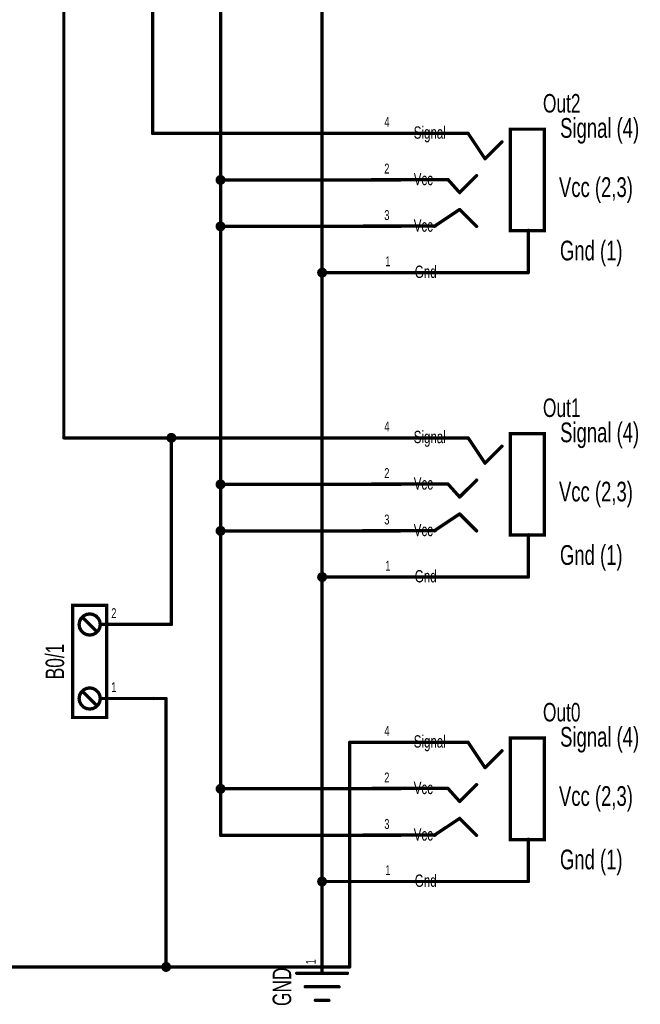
# Model space of a CAD drawing. Extents: x 0 to 22.6, y 0 to 15.8.
# Tile 17 of 26: x 13.7 to 15.5, y 3.2 to 6.1. Entities that reach past the tile are written whole.
import ezdxf
from ezdxf.enums import TextEntityAlignment as Align

# ---------------------------------------------------------------- set-up
doc = ezdxf.new("R2010")
doc.units = 0
for name, color, linetype in [('Element', 253, 'CONTINUOUS'), ('Net', 50, 'CONTINUOUS'), ('Pin', 50, 'CONTINUOUS')]:
    doc.layers.add(name, color=color, linetype=linetype)

msp = doc.modelspace()

# ---------------------------------------------------------------- linework, layer by layer
at = {"layer": 'Element', "linetype": 'CONTINUOUS', "const_width": 0.0049}
for points in [[(14.6915, 5.7976, 1), (14.6965, 5.7976, 1), (14.6915, 5.7976, 1)], [(15.004, 5.7976, 1), (15.009, 5.7976, 1), (15.004, 5.7976, 1)], [(15.004, 5.7976, 1), (15.009, 5.7976, 1), (15.004, 5.7976, 1)], [(15.104, 5.7726, 1), (15.109, 5.7726, 1), (15.104, 5.7726, 1)], [(15.054, 5.7226, 1), (15.059, 5.7226, 1), (15.054, 5.7226, 1)], [(15.054, 5.7226, 1), (15.059, 5.7226, 1), (15.054, 5.7226, 1)], [(15.029, 5.6726, 1), (15.034, 5.6726, 1), (15.029, 5.6726, 1)], [(14.7197, 5.6611, 1), (14.7246, 5.6611, 1), (14.7197, 5.6611, 1)], [(14.9447, 5.6611, 1), (14.9496, 5.6611, 1), (14.9447, 5.6611, 1)], [(14.9447, 5.6611, 1), (14.9496, 5.6611, 1), (14.9447, 5.6611, 1)], [(14.979, 5.6226, 1), (14.984, 5.6226, 1), (14.979, 5.6226, 1)], [(14.979, 5.6226, 1), (14.984, 5.6226, 1), (14.979, 5.6226, 1)], [(14.979, 5.5726, 1), (14.984, 5.5726, 1), (14.979, 5.5726, 1)], [(14.979, 5.5726, 1), (14.984, 5.5726, 1), (14.979, 5.5726, 1)], [(14.6947, 5.5236, 1), (14.6996, 5.5236, 1), (14.6947, 5.5236, 1)], [(14.904, 5.5226, 1), (14.909, 5.5226, 1), (14.904, 5.5226, 1)], [(14.9072, 5.5236, 1), (14.9121, 5.5236, 1), (14.9072, 5.5236, 1)], [(15.029, 5.5226, 1), (15.034, 5.5226, 1), (15.029, 5.5226, 1)], [(15.1822, 5.5111, 1), (15.1871, 5.5111, 1), (15.1822, 5.5111, 1)], [(14.8072, 5.3861, 1), (14.8121, 5.3861, 1), (14.8072, 5.3861, 1)], [(15.1822, 5.3861, 1), (15.1871, 5.3861, 1), (15.1822, 5.3861, 1)], [(15.1822, 5.3861, 1), (15.1871, 5.3861, 1), (15.1822, 5.3861, 1)], [(14.6915, 4.8976, 1), (14.6965, 4.8976, 1), (14.6915, 4.8976, 1)], [(15.004, 4.8976, 1), (15.009, 4.8976, 1), (15.004, 4.8976, 1)], [(15.004, 4.8976, 1), (15.009, 4.8976, 1), (15.004, 4.8976, 1)], [(15.104, 4.8726, 1), (15.109, 4.8726, 1), (15.104, 4.8726, 1)], [(15.054, 4.8226, 1), (15.059, 4.8226, 1), (15.054, 4.8226, 1)], [(15.054, 4.8226, 1), (15.059, 4.8226, 1), (15.054, 4.8226, 1)], [(15.029, 4.7726, 1), (15.034, 4.7726, 1), (15.029, 4.7726, 1)], [(14.7197, 4.7611, 1), (14.7246, 4.7611, 1), (14.7197, 4.7611, 1)], [(14.9447, 4.7611, 1), (14.9496, 4.7611, 1), (14.9447, 4.7611, 1)], [(14.9447, 4.7611, 1), (14.9496, 4.7611, 1), (14.9447, 4.7611, 1)], [(14.979, 4.7226, 1), (14.984, 4.7226, 1), (14.979, 4.7226, 1)], [(14.979, 4.7226, 1), (14.984, 4.7226, 1), (14.979, 4.7226, 1)], [(14.979, 4.6726, 1), (14.984, 4.6726, 1), (14.979, 4.6726, 1)], [(14.979, 4.6726, 1), (14.984, 4.6726, 1), (14.979, 4.6726, 1)], [(14.6947, 4.6236, 1), (14.6996, 4.6236, 1), (14.6947, 4.6236, 1)], [(14.9072, 4.6236, 1), (14.9121, 4.6236, 1), (14.9072, 4.6236, 1)], [(14.904, 4.6226, 1), (14.909, 4.6226, 1), (14.904, 4.6226, 1)], [(15.029, 4.6226, 1), (15.034, 4.6226, 1), (15.029, 4.6226, 1)], [(15.1822, 4.6111, 1), (15.1871, 4.6111, 1), (15.1822, 4.6111, 1)], [(14.8072, 4.4861, 1), (14.8121, 4.4861, 1), (14.8072, 4.4861, 1)], [(15.1822, 4.4861, 1), (15.1871, 4.4861, 1), (15.1822, 4.4861, 1)], [(15.1822, 4.4861, 1), (15.1871, 4.4861, 1), (15.1822, 4.4861, 1)], [(13.8675, 4.3646, 1), (13.8724, 4.3646, 1), (13.8675, 4.3646, 1)], [(13.855, 4.3459, 1), (13.8599, 4.3459, 1), (13.855, 4.3459, 1)], [(13.905, 4.3271, 1), (13.9099, 4.3271, 1), (13.905, 4.3271, 1)], [(13.8675, 4.1459, 1), (13.8724, 4.1459, 1), (13.8675, 4.1459, 1)], [(13.855, 4.1271, 1), (13.8599, 4.1271, 1), (13.855, 4.1271, 1)], [(13.905, 4.1084, 1), (13.9099, 4.1084, 1), (13.905, 4.1084, 1)], [(14.6915, 3.9976, 1), (14.6965, 3.9976, 1), (14.6915, 3.9976, 1)], [(15.004, 3.9976, 1), (15.009, 3.9976, 1), (15.004, 3.9976, 1)], [(15.004, 3.9976, 1), (15.009, 3.9976, 1), (15.004, 3.9976, 1)], [(15.104, 3.9726, 1), (15.109, 3.9726, 1), (15.104, 3.9726, 1)], [(15.054, 3.9226, 1), (15.059, 3.9226, 1), (15.054, 3.9226, 1)], [(15.054, 3.9226, 1), (15.059, 3.9226, 1), (15.054, 3.9226, 1)], [(15.029, 3.8726, 1), (15.034, 3.8726, 1), (15.029, 3.8726, 1)], [(14.7197, 3.8611, 1), (14.7246, 3.8611, 1), (14.7197, 3.8611, 1)], [(14.9447, 3.8611, 1), (14.9496, 3.8611, 1), (14.9447, 3.8611, 1)], [(14.9447, 3.8611, 1), (14.9496, 3.8611, 1), (14.9447, 3.8611, 1)], [(14.979, 3.8226, 1), (14.984, 3.8226, 1), (14.979, 3.8226, 1)], [(14.979, 3.8226, 1), (14.984, 3.8226, 1), (14.979, 3.8226, 1)], [(14.979, 3.7726, 1), (14.984, 3.7726, 1), (14.979, 3.7726, 1)], [(14.979, 3.7726, 1), (14.984, 3.7726, 1), (14.979, 3.7726, 1)], [(14.6947, 3.7236, 1), (14.6996, 3.7236, 1), (14.6947, 3.7236, 1)], [(14.904, 3.7226, 1), (14.909, 3.7226, 1), (14.904, 3.7226, 1)], [(14.9072, 3.7236, 1), (14.9121, 3.7236, 1), (14.9072, 3.7236, 1)], [(15.029, 3.7226, 1), (15.034, 3.7226, 1), (15.029, 3.7226, 1)], [(15.1822, 3.7111, 1), (15.1871, 3.7111, 1), (15.1822, 3.7111, 1)], [(14.8072, 3.5861, 1), (14.8121, 3.5861, 1), (14.8072, 3.5861, 1)], [(15.1822, 3.5861, 1), (15.1871, 3.5861, 1), (15.1822, 3.5861, 1)], [(15.1822, 3.5861, 1), (15.1871, 3.5861, 1), (15.1822, 3.5861, 1)], [(14.4978, 3.3149, 1), (14.5027, 3.3149, 1), (14.4978, 3.3149, 1)], [(14.6478, 3.3149, 1), (14.6527, 3.3149, 1), (14.6478, 3.3149, 1)], [(14.5228, 3.2749, 1), (14.5277, 3.2749, 1), (14.5228, 3.2749, 1)], [(14.6228, 3.2749, 1), (14.6277, 3.2749, 1), (14.6228, 3.2749, 1)], [(14.5528, 3.2349, 1), (14.5577, 3.2349, 1), (14.5528, 3.2349, 1)], [(14.5928, 3.2349, 1), (14.5977, 3.2349, 1), (14.5928, 3.2349, 1)]]:
    msp.add_lwpolyline(points, format="xyb", dxfattribs=at)
at = {"layer": 'Element', "linetype": 'CONTINUOUS', "const_width": 0.0098}
for points in [[(14.694, 5.7976), (15.0065, 5.7976)], [(15.0065, 5.7976), (15.0565, 5.7226)], [(15.1315, 5.8101), (15.2315, 5.8101), (15.2315, 5.5101), (15.1315, 5.5101), (15.1315, 5.8101)], [(15.0565, 5.7226), (15.1065, 5.7726)], [(14.9815, 5.6226), (15.0315, 5.6726)], [(14.7221, 5.6611), (14.9471, 5.6611)], [(14.9471, 5.6611), (14.9815, 5.6226)], [(14.9815, 5.5726), (14.9065, 5.5226)], [(14.9815, 5.5726), (15.0315, 5.5226)], [(14.9096, 5.5236), (14.6971, 5.5236)], [(15.1846, 5.5111), (15.1846, 5.3861)], [(14.8096, 5.3861), (15.1846, 5.3861)], [(14.694, 4.8976), (15.0065, 4.8976)], [(15.0065, 4.8976), (15.0565, 4.8226)], [(15.1315, 4.9101), (15.2315, 4.9101), (15.2315, 4.6101), (15.1315, 4.6101), (15.1315, 4.9101)], [(15.0565, 4.8226), (15.1065, 4.8726)], [(14.9815, 4.7226), (15.0315, 4.7726)], [(14.7221, 4.7611), (14.9471, 4.7611)], [(14.9471, 4.7611), (14.9815, 4.7226)], [(14.9815, 4.6726), (14.9065, 4.6226)], [(14.9815, 4.6726), (15.0315, 4.6226)], [(14.9096, 4.6236), (14.6971, 4.6236)], [(15.1846, 4.6111), (15.1846, 4.4861)], [(14.8096, 4.4861), (15.1846, 4.4861)], [(13.8387, 4.4021), (13.9387, 4.4021), (13.9387, 4.0709), (13.8387, 4.0709), (13.8387, 4.4021)], [(13.8574, 4.3459), (13.859, 4.3362), (13.8634, 4.3275), (13.8703, 4.3206), (13.879, 4.3162), (13.8887, 4.3146), (13.8984, 4.3162), (13.9071, 4.3206), (13.914, 4.3275), (13.9184, 4.3362), (13.9199, 4.3459), (13.9184, 4.3555), (13.914, 4.3642), (13.9071, 4.3712), (13.8984, 4.3756), (13.8887, 4.3771), (13.879, 4.3756), (13.8703, 4.3712), (13.8634, 4.3642), (13.859, 4.3555), (13.8574, 4.3459)], [(13.9074, 4.3271), (13.8699, 4.3646)], [(13.8574, 4.1271), (13.859, 4.1175), (13.8634, 4.1088), (13.8703, 4.1018), (13.879, 4.0974), (13.8887, 4.0959), (13.8984, 4.0974), (13.9071, 4.1018), (13.914, 4.1088), (13.9184, 4.1175), (13.9199, 4.1271), (13.9184, 4.1368), (13.914, 4.1455), (13.9071, 4.1524), (13.8984, 4.1568), (13.8887, 4.1584), (13.879, 4.1568), (13.8703, 4.1524), (13.8634, 4.1455), (13.859, 4.1368), (13.8574, 4.1271)], [(13.9074, 4.1084), (13.8699, 4.1459)], [(14.694, 3.9976), (15.0065, 3.9976)], [(15.0065, 3.9976), (15.0565, 3.9226)], [(15.1315, 4.0101), (15.2315, 4.0101), (15.2315, 3.7101), (15.1315, 3.7101), (15.1315, 4.0101)], [(15.0565, 3.9226), (15.1065, 3.9726)], [(14.9815, 3.8226), (15.0315, 3.8726)], [(14.7221, 3.8611), (14.9471, 3.8611)], [(14.9471, 3.8611), (14.9815, 3.8226)], [(14.9815, 3.7726), (14.9065, 3.7226)], [(14.9815, 3.7726), (15.0315, 3.7226)], [(14.9096, 3.7236), (14.6971, 3.7236)], [(15.1846, 3.7111), (15.1846, 3.5861)], [(14.8096, 3.5861), (15.1846, 3.5861)], [(14.5003, 3.3149), (14.6503, 3.3149)], [(14.5253, 3.2749), (14.6253, 3.2749)], [(14.5553, 3.2349), (14.5953, 3.2349)]]:
    msp.add_lwpolyline(points, dxfattribs=at)
at = {"layer": 'Net', "linetype": 'CONTINUOUS', "const_width": 0.0098}
for points in [[(14.2753, 3.7226), (14.2753, 10.1601)], [(14.5753, 9.8861), (14.5753, 3.5861)], [(14.0744, 7.0606), (14.0744, 5.7976)], [(13.8123, 6.8382), (13.8123, 4.8976)], [(14.0744, 5.7976), (14.6565, 5.7976)], [(14.2654, 5.6601), (14.2659, 5.657), (14.2673, 5.6543), (14.2695, 5.6521), (14.2722, 5.6507), (14.2753, 5.6502), (14.2783, 5.6507), (14.2811, 5.6521), (14.2832, 5.6543), (14.2846, 5.657), (14.2851, 5.6601), (14.2846, 5.6631), (14.2832, 5.6659), (14.2811, 5.668), (14.2783, 5.6694), (14.2753, 5.6699), (14.2722, 5.6694), (14.2695, 5.668), (14.2673, 5.6659), (14.2659, 5.6631), (14.2654, 5.6601)], [(14.6565, 5.6601), (14.2753, 5.6601)], [(14.2654, 5.5226), (14.2659, 5.5196), (14.2673, 5.5168), (14.2695, 5.5146), (14.2722, 5.5132), (14.2753, 5.5128), (14.2783, 5.5132), (14.2811, 5.5146), (14.2832, 5.5168), (14.2846, 5.5196), (14.2851, 5.5226), (14.2846, 5.5256), (14.2832, 5.5284), (14.2811, 5.5306), (14.2783, 5.532), (14.2753, 5.5324), (14.2722, 5.532), (14.2695, 5.5306), (14.2673, 5.5284), (14.2659, 5.5256), (14.2654, 5.5226)], [(14.6565, 5.5226), (14.2753, 5.5226)], [(14.5654, 5.3861), (14.5659, 5.383), (14.5673, 5.3803), (14.5695, 5.3781), (14.5722, 5.3767), (14.5753, 5.3762), (14.5783, 5.3767), (14.5811, 5.3781), (14.5832, 5.3803), (14.5846, 5.383), (14.5851, 5.3861), (14.5846, 5.3891), (14.5832, 5.3918), (14.5811, 5.394), (14.5783, 5.3954), (14.5753, 5.3959), (14.5722, 5.3954), (14.5695, 5.394), (14.5673, 5.3918), (14.5659, 5.3891), (14.5654, 5.3861)], [(14.6597, 5.3861), (14.5753, 5.3861)], [(13.8123, 4.8976), (14.6565, 4.8976)], [(14.1202, 4.8976), (14.1206, 4.8946), (14.122, 4.8918), (14.1242, 4.8896), (14.127, 4.8882), (14.13, 4.8878), (14.133, 4.8882), (14.1358, 4.8896), (14.138, 4.8918), (14.1394, 4.8946), (14.1398, 4.8976), (14.1394, 4.9006), (14.138, 4.9034), (14.1358, 4.9056), (14.133, 4.907), (14.13, 4.9074), (14.127, 4.907), (14.1242, 4.9056), (14.122, 4.9034), (14.1206, 4.9006), (14.1202, 4.8976)], [(14.13, 4.3459), (14.13, 4.8976)], [(14.2654, 4.7601), (14.2659, 4.757), (14.2673, 4.7543), (14.2695, 4.7521), (14.2722, 4.7507), (14.2753, 4.7502), (14.2783, 4.7507), (14.2811, 4.7521), (14.2832, 4.7543), (14.2846, 4.757), (14.2851, 4.7601), (14.2846, 4.7631), (14.2832, 4.7659), (14.2811, 4.768), (14.2783, 4.7694), (14.2753, 4.7699), (14.2722, 4.7694), (14.2695, 4.768), (14.2673, 4.7659), (14.2659, 4.7631), (14.2654, 4.7601)], [(14.6565, 4.7601), (14.2753, 4.7601)], [(14.2654, 4.6226), (14.2659, 4.6196), (14.2673, 4.6168), (14.2695, 4.6146), (14.2722, 4.6132), (14.2753, 4.6128), (14.2783, 4.6132), (14.2811, 4.6146), (14.2832, 4.6168), (14.2846, 4.6196), (14.2851, 4.6226), (14.2846, 4.6256), (14.2832, 4.6284), (14.2811, 4.6306), (14.2783, 4.632), (14.2753, 4.6324), (14.2722, 4.632), (14.2695, 4.6306), (14.2673, 4.6284), (14.2659, 4.6256), (14.2654, 4.6226)], [(14.6565, 4.6226), (14.2753, 4.6226)], [(14.5654, 4.4861), (14.5659, 4.483), (14.5673, 4.4803), (14.5695, 4.4781), (14.5722, 4.4767), (14.5753, 4.4762), (14.5783, 4.4767), (14.5811, 4.4781), (14.5832, 4.4803), (14.5846, 4.483), (14.5851, 4.4861), (14.5846, 4.4891), (14.5832, 4.4918), (14.5811, 4.494), (14.5783, 4.4954), (14.5753, 4.4959), (14.5722, 4.4954), (14.5695, 4.494), (14.5673, 4.4918), (14.5659, 4.4891), (14.5654, 4.4861)], [(14.6597, 4.4861), (14.5753, 4.4861)], [(14.0762, 4.3459), (14.13, 4.3459)], [(14.0762, 4.1271), (14.1145, 4.1271)], [(14.1145, 4.1271), (14.1145, 3.3335)], [(14.6565, 3.3335), (14.6565, 3.9976)], [(14.2654, 3.8601), (14.2659, 3.857), (14.2673, 3.8543), (14.2695, 3.8521), (14.2722, 3.8507), (14.2753, 3.8502), (14.2783, 3.8507), (14.2811, 3.8521), (14.2832, 3.8543), (14.2846, 3.857), (14.2851, 3.8601), (14.2846, 3.8631), (14.2832, 3.8659), (14.2811, 3.868), (14.2783, 3.8694), (14.2753, 3.8699), (14.2722, 3.8694), (14.2695, 3.868), (14.2673, 3.8659), (14.2659, 3.8631), (14.2654, 3.8601)], [(14.6565, 3.8601), (14.2753, 3.8601)], [(14.6565, 3.7226), (14.2753, 3.7226)], [(14.5654, 3.5861), (14.5659, 3.583), (14.5673, 3.5803), (14.5695, 3.5781), (14.5722, 3.5767), (14.5753, 3.5762), (14.5783, 3.5767), (14.5811, 3.5781), (14.5832, 3.5803), (14.5846, 3.583), (14.5851, 3.5861), (14.5846, 3.5891), (14.5832, 3.5918), (14.5811, 3.594), (14.5783, 3.5954), (14.5753, 3.5959), (14.5722, 3.5954), (14.5695, 3.594), (14.5673, 3.5918), (14.5659, 3.5891), (14.5654, 3.5861)], [(14.5753, 3.5861), (14.6597, 3.5861)], [(14.5753, 3.4649), (14.5753, 3.5861)], [(14.5753, 3.5861), (14.5753, 3.5861)], [(14.1047, 3.3335), (14.1052, 3.3304), (14.1066, 3.3277), (14.1088, 3.3255), (14.1115, 3.3241), (14.1145, 3.3236), (14.1176, 3.3241), (14.1203, 3.3255), (14.1225, 3.3277), (14.1239, 3.3304), (14.1244, 3.3335), (14.1239, 3.3365), (14.1225, 3.3393), (14.1203, 3.3414), (14.1176, 3.3428), (14.1145, 3.3433), (14.1115, 3.3428), (14.1088, 3.3414), (14.1066, 3.3393), (14.1052, 3.3365), (14.1047, 3.3335)], [(11.644, 3.3335), (14.6565, 3.3335)]]:
    msp.add_lwpolyline(points, dxfattribs=at)
at = {"layer": 'Net', "linetype": 'CONTINUOUS', "const_width": 0.0049}
for points in [[(14.072, 5.7976, 1), (14.0769, 5.7976, 1), (14.072, 5.7976, 1)], [(14.072, 5.7976, 1), (14.0769, 5.7976, 1), (14.072, 5.7976, 1)], [(14.6541, 5.7976, 1), (14.659, 5.7976, 1), (14.6541, 5.7976, 1)], [(14.263, 5.6601, 1), (14.2679, 5.6601, 1), (14.263, 5.6601, 1)], [(14.2728, 5.6601, 1), (14.2777, 5.6601, 1), (14.2728, 5.6601, 1)], [(14.654, 5.6601, 1), (14.659, 5.6601, 1), (14.654, 5.6601, 1)], [(14.263, 5.5226, 1), (14.2679, 5.5226, 1), (14.263, 5.5226, 1)], [(14.2728, 5.5226, 1), (14.2777, 5.5226, 1), (14.2728, 5.5226, 1)], [(14.654, 5.5226, 1), (14.659, 5.5226, 1), (14.654, 5.5226, 1)], [(14.563, 5.3861, 1), (14.5679, 5.3861, 1), (14.563, 5.3861, 1)], [(14.5728, 5.3861, 1), (14.5777, 5.3861, 1), (14.5728, 5.3861, 1)], [(14.6572, 5.3861, 1), (14.6621, 5.3861, 1), (14.6572, 5.3861, 1)], [(13.8098, 4.8976, 1), (13.8147, 4.8976, 1), (13.8098, 4.8976, 1)], [(13.8098, 4.8976, 1), (13.8147, 4.8976, 1), (13.8098, 4.8976, 1)], [(14.1177, 4.8976, 1), (14.1226, 4.8976, 1), (14.1177, 4.8976, 1)], [(14.1275, 4.8976, 1), (14.1325, 4.8976, 1), (14.1275, 4.8976, 1)], [(14.6541, 4.8976, 1), (14.659, 4.8976, 1), (14.6541, 4.8976, 1)], [(14.263, 4.7601, 1), (14.2679, 4.7601, 1), (14.263, 4.7601, 1)], [(14.2728, 4.7601, 1), (14.2777, 4.7601, 1), (14.2728, 4.7601, 1)], [(14.654, 4.7601, 1), (14.659, 4.7601, 1), (14.654, 4.7601, 1)], [(14.263, 4.6226, 1), (14.2679, 4.6226, 1), (14.263, 4.6226, 1)], [(14.2728, 4.6226, 1), (14.2777, 4.6226, 1), (14.2728, 4.6226, 1)], [(14.654, 4.6226, 1), (14.659, 4.6226, 1), (14.654, 4.6226, 1)], [(14.563, 4.4861, 1), (14.5679, 4.4861, 1), (14.563, 4.4861, 1)], [(14.5728, 4.4861, 1), (14.5777, 4.4861, 1), (14.5728, 4.4861, 1)], [(14.6572, 4.4861, 1), (14.6621, 4.4861, 1), (14.6572, 4.4861, 1)], [(14.0737, 4.3459, 1), (14.0787, 4.3459, 1), (14.0737, 4.3459, 1)], [(14.1275, 4.3459, 1), (14.1325, 4.3459, 1), (14.1275, 4.3459, 1)], [(14.1275, 4.3459, 1), (14.1325, 4.3459, 1), (14.1275, 4.3459, 1)], [(14.0737, 4.1271, 1), (14.0787, 4.1271, 1), (14.0737, 4.1271, 1)], [(14.1121, 4.1271, 1), (14.117, 4.1271, 1), (14.1121, 4.1271, 1)], [(14.1121, 4.1271, 1), (14.117, 4.1271, 1), (14.1121, 4.1271, 1)], [(14.6541, 3.9976, 1), (14.659, 3.9976, 1), (14.6541, 3.9976, 1)], [(14.263, 3.8601, 1), (14.2679, 3.8601, 1), (14.263, 3.8601, 1)], [(14.2728, 3.8601, 1), (14.2777, 3.8601, 1), (14.2728, 3.8601, 1)], [(14.654, 3.8601, 1), (14.659, 3.8601, 1), (14.654, 3.8601, 1)], [(14.2728, 3.7226, 1), (14.2777, 3.7226, 1), (14.2728, 3.7226, 1)], [(14.2728, 3.7226, 1), (14.2777, 3.7226, 1), (14.2728, 3.7226, 1)], [(14.654, 3.7226, 1), (14.659, 3.7226, 1), (14.654, 3.7226, 1)], [(14.563, 3.5861, 1), (14.5679, 3.5861, 1), (14.563, 3.5861, 1)], [(14.5728, 3.5861, 1), (14.5777, 3.5861, 1), (14.5728, 3.5861, 1)], [(14.5728, 3.5861, 1), (14.5777, 3.5861, 1), (14.5728, 3.5861, 1)], [(14.5728, 3.5861, 1), (14.5777, 3.5861, 1), (14.5728, 3.5861, 1)], [(14.5728, 3.5861, 1), (14.5777, 3.5861, 1), (14.5728, 3.5861, 1)], [(14.6572, 3.5861, 1), (14.6621, 3.5861, 1), (14.6572, 3.5861, 1)], [(14.5728, 3.4649, 1), (14.5777, 3.4649, 1), (14.5728, 3.4649, 1)], [(14.1022, 3.3335, 1), (14.1072, 3.3335, 1), (14.1022, 3.3335, 1)], [(14.1121, 3.3335, 1), (14.117, 3.3335, 1), (14.1121, 3.3335, 1)], [(14.6541, 3.3335, 1), (14.659, 3.3335, 1), (14.6541, 3.3335, 1)], [(14.6541, 3.3335, 1), (14.659, 3.3335, 1), (14.6541, 3.3335, 1)]]:
    msp.add_lwpolyline(points, format="xyb", dxfattribs=at)
at = {"layer": 'Pin', "linetype": 'CONTINUOUS', "const_width": 0.0098}
for points in [[(14.8065, 5.7976), (14.6565, 5.7976)], [(14.8065, 5.6601), (14.6565, 5.6601)], [(14.8065, 5.5226), (14.6565, 5.5226)], [(14.8097, 5.3861), (14.6597, 5.3861)], [(14.8065, 4.8976), (14.6565, 4.8976)], [(14.8065, 4.7601), (14.6565, 4.7601)], [(14.8065, 4.6226), (14.6565, 4.6226)], [(14.8097, 4.4861), (14.6597, 4.4861)], [(13.9262, 4.3459), (14.0762, 4.3459)], [(13.9262, 4.1271), (14.0762, 4.1271)], [(14.8065, 3.9976), (14.6565, 3.9976)], [(14.8065, 3.8601), (14.6565, 3.8601)], [(14.8065, 3.7226), (14.6565, 3.7226)], [(14.8097, 3.5861), (14.6597, 3.5861)], [(14.5753, 3.3149), (14.5753, 3.4649)]]:
    msp.add_lwpolyline(points, dxfattribs=at)
at = {"layer": 'Pin', "linetype": 'CONTINUOUS', "const_width": 0.0049}
for points in [[(14.6541, 5.7976, 1), (14.659, 5.7976, 1), (14.6541, 5.7976, 1)], [(14.8041, 5.7976, 1), (14.809, 5.7976, 1), (14.8041, 5.7976, 1)], [(14.654, 5.6601, 1), (14.659, 5.6601, 1), (14.654, 5.6601, 1)], [(14.804, 5.6601, 1), (14.809, 5.6601, 1), (14.804, 5.6601, 1)], [(14.654, 5.5226, 1), (14.659, 5.5226, 1), (14.654, 5.5226, 1)], [(14.804, 5.5226, 1), (14.809, 5.5226, 1), (14.804, 5.5226, 1)], [(14.6572, 5.3861, 1), (14.6621, 5.3861, 1), (14.6572, 5.3861, 1)], [(14.8072, 5.3861, 1), (14.8121, 5.3861, 1), (14.8072, 5.3861, 1)], [(14.6541, 4.8976, 1), (14.659, 4.8976, 1), (14.6541, 4.8976, 1)], [(14.8041, 4.8976, 1), (14.809, 4.8976, 1), (14.8041, 4.8976, 1)], [(14.654, 4.7601, 1), (14.659, 4.7601, 1), (14.654, 4.7601, 1)], [(14.804, 4.7601, 1), (14.809, 4.7601, 1), (14.804, 4.7601, 1)], [(14.654, 4.6226, 1), (14.659, 4.6226, 1), (14.654, 4.6226, 1)], [(14.804, 4.6226, 1), (14.809, 4.6226, 1), (14.804, 4.6226, 1)], [(14.6572, 4.4861, 1), (14.6621, 4.4861, 1), (14.6572, 4.4861, 1)], [(14.8072, 4.4861, 1), (14.8121, 4.4861, 1), (14.8072, 4.4861, 1)], [(13.9237, 4.3459, 1), (13.9287, 4.3459, 1), (13.9237, 4.3459, 1)], [(14.0737, 4.3459, 1), (14.0787, 4.3459, 1), (14.0737, 4.3459, 1)], [(13.9237, 4.1271, 1), (13.9287, 4.1271, 1), (13.9237, 4.1271, 1)], [(14.0737, 4.1271, 1), (14.0787, 4.1271, 1), (14.0737, 4.1271, 1)], [(14.6541, 3.9976, 1), (14.659, 3.9976, 1), (14.6541, 3.9976, 1)], [(14.8041, 3.9976, 1), (14.809, 3.9976, 1), (14.8041, 3.9976, 1)], [(14.654, 3.8601, 1), (14.659, 3.8601, 1), (14.654, 3.8601, 1)], [(14.804, 3.8601, 1), (14.809, 3.8601, 1), (14.804, 3.8601, 1)], [(14.654, 3.7226, 1), (14.659, 3.7226, 1), (14.654, 3.7226, 1)], [(14.804, 3.7226, 1), (14.809, 3.7226, 1), (14.804, 3.7226, 1)], [(14.6572, 3.5861, 1), (14.6621, 3.5861, 1), (14.6572, 3.5861, 1)], [(14.8072, 3.5861, 1), (14.8121, 3.5861, 1), (14.8072, 3.5861, 1)], [(14.5728, 3.4649, 1), (14.5777, 3.4649, 1), (14.5728, 3.4649, 1)], [(14.5728, 3.3149, 1), (14.5777, 3.3149, 1), (14.5728, 3.3149, 1)]]:
    msp.add_lwpolyline(points, format="xyb", dxfattribs=at)

# ---------------------------------------------------------------- texts
at = {"layer": 'Element', "width": 0.7}
for s, p in [('Out2', (15.2831, 5.8429)), ('Out1', (15.2831, 4.9429)), ('Out0', (15.2831, 4.0429))]:
    msp.add_text(s, height=0.0547, dxfattribs=at).set_placement(p, align=Align.BOTTOM_CENTER)
for s, p in [('Signal (4)', (15.2783, 5.8429)), ('Vcc (2,3)', (15.275, 5.6679)), ('Gnd (1)', (15.2778, 5.4804)), ('Signal (4)', (15.2783, 4.9429)), ('Vcc (2,3)', (15.275, 4.7679)), ('Gnd (1)', (15.2778, 4.5804)), ('Signal (4)', (15.2783, 4.0429)), ('Vcc (2,3)', (15.275, 3.8679)), ('Gnd (1)', (15.2778, 3.6804))]:
    msp.add_text(s, height=0.0583, dxfattribs=at).set_placement(p, align=Align.TOP_LEFT)
for s, p in [('B0/1', (13.8296, 4.2365)), ('GND', (14.5003, 3.2749))]:
    msp.add_text(s, height=0.0547, rotation=90, dxfattribs=at).set_placement(p, align=Align.BOTTOM_CENTER)
at = {"layer": 'Pin', "width": 0.7}
for s, height, p in [('4', 0.0292, (14.759, 5.8457)), ('Signal', 0.0365, (14.8459, 5.8184)), ('2', 0.0292, (14.7589, 5.7082)), ('Vcc', 0.0365, (14.8459, 5.6809)), ('3', 0.0292, (14.7589, 5.5707)), ('Vcc', 0.0365, (14.8459, 5.5434)), ('1', 0.0292, (14.7621, 5.4342)), ('Gnd', 0.0365, (14.849, 5.4068)), ('4', 0.0292, (14.759, 4.9457)), ('Signal', 0.0365, (14.8459, 4.9184)), ('2', 0.0292, (14.7589, 4.8082)), ('Vcc', 0.0365, (14.8459, 4.7809)), ('3', 0.0292, (14.7589, 4.6707)), ('Vcc', 0.0365, (14.8459, 4.6434)), ('1', 0.0292, (14.7621, 4.5342)), ('Gnd', 0.0365, (14.849, 4.5068)), ('2', 0.0292, (13.9524, 4.394)), ('1', 0.0292, (13.9524, 4.1752)), ('4', 0.0292, (14.759, 4.0457)), ('Signal', 0.0365, (14.8459, 4.0184)), ('2', 0.0292, (14.7589, 3.9082)), ('Vcc', 0.0365, (14.8459, 3.8809)), ('3', 0.0292, (14.7589, 3.7707)), ('Vcc', 0.0365, (14.8459, 3.7434)), ('1', 0.0292, (14.7621, 3.6342)), ('Gnd', 0.0365, (14.849, 3.6068))]:
    msp.add_text(s, height=height, dxfattribs=at).set_placement(p, align=Align.TOP_LEFT)
msp.add_text('1', height=0.0292, rotation=90, dxfattribs=at).set_placement((14.5272, 3.3412), align=Align.TOP_LEFT)

doc.saveas('drawing.dxf')
